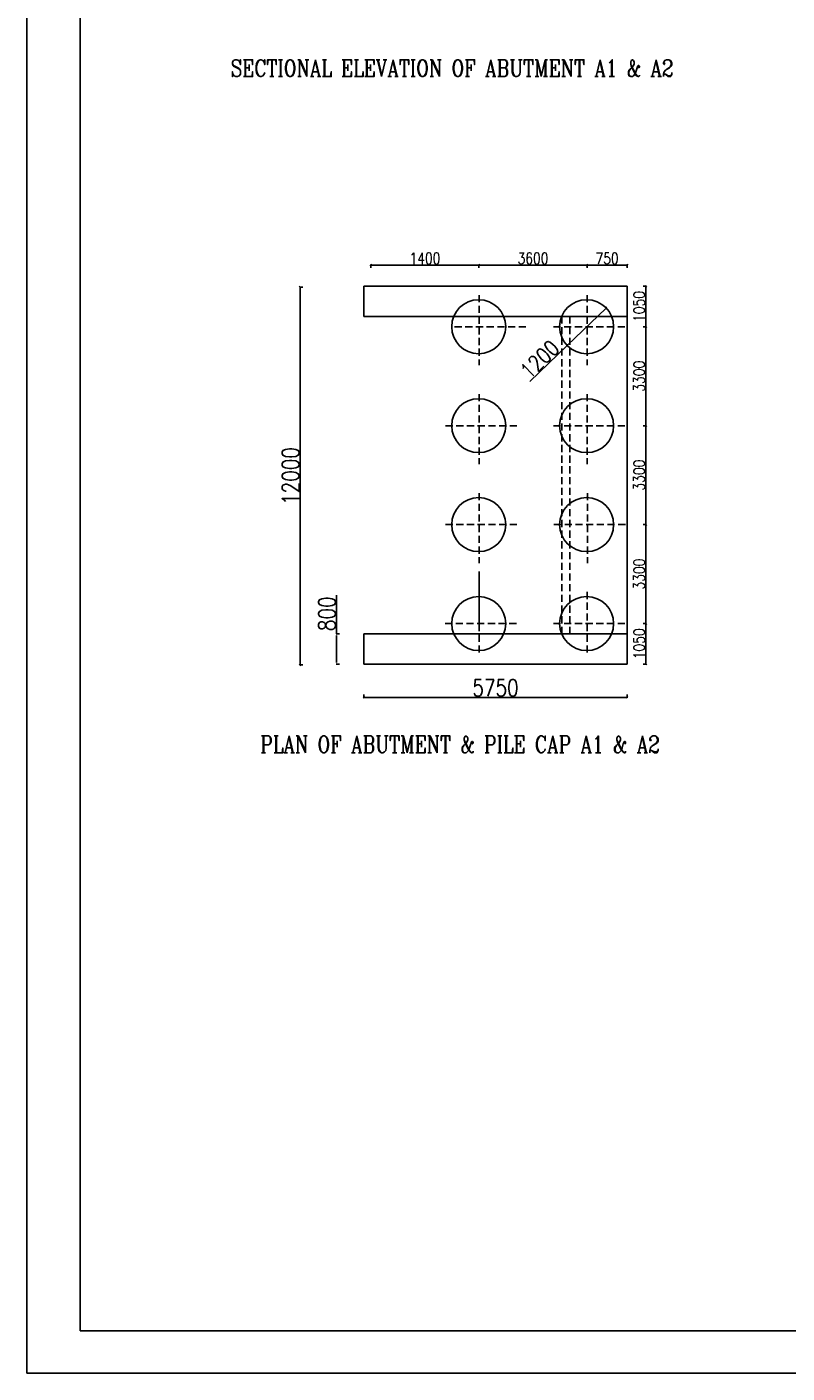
# Model space of a CAD drawing. Header units: metres. Extents: x 181 to 517, y -86 to 142.
# Tile 1 of 12: x 181 to 235, y -86 to 10. Entities that reach past the tile are written whole.
import ezdxf

# ---------------------------------------------------------------- set-up
doc = ezdxf.new("R2010")
doc.units = ezdxf.units.M
doc.header["$LTSCALE"] = 0.1
doc.header["$PDMODE"] = 34
doc.header["$PDSIZE"] = 0.25
doc.linetypes.add('DASHEDX2', pattern=[38.1, 25.4, -12.7])
doc.layers.add('TEXT', color=7, linetype='Continuous')
doc.styles.add('ROMANS', font='romans.shx', dxfattribs={"width": 0.8})
doc.dimstyles.new('1-100', dxfattribs={"dimscale": 0.8, "dimtxt": 0.2, "dimasz": 0.15, "dimexe": 0.05, "dimexo": 0.2, "dimgap": 0.1, "dimtad": 1, "dimdec": 0, "dimlfac": 1000, "dimzin": 1, "dimdsep": 46, "dimtxsty": 'ROMANS', "dimblk": 'OBLIQUE', "dimcen": 0.2, "dimadec": 0, "dimazin": 0, "dimtfac": 1, "dimtdec": 0, "dimtmove": 0, "dimatfit": 3, "dimldrblk": 'OPEN30', "dimfxl": 1, "dimarcsym": 0})

# ---------------------------------------------------------------- blocks, each defined once
blk = doc.blocks.new('_Oblique')
at = {"color": 0, "linetype": 'ByBlock', "lineweight": -2}
blk.add_line((-0.5, -0.5), (0.5, 0.5), dxfattribs=at)
blk = doc.blocks.new('*D232')
at = {"color": 0, "lineweight": -2, "ltscale": 0.2, "transparency": 16777216}
for p in [(222.428, -10.066), (216.997, -15.283)]:
    blk.add_line(p, (219.658, -12.727), dxfattribs=at)
at = {"layer": 'Defpoints', "color": 0, "ltscale": 0.2, "transparency": 16777216}
for p in [(222.428, -10.066), (219.658, -12.727)]:
    blk.add_point(p, dxfattribs=at)
at = {"color": 0, "lineweight": -2, "ltscale": 0.2, "transparency": 16777216, "xscale": 0.12, "yscale": 0.12, "zscale": 0.12}
for p, rotation in [((222.428, -10.066), 223.8486452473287), ((219.658, -12.727), 43.84864524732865)]:
    blk.add_blockref('_Oblique', p, dxfattribs=dict(at, rotation=rotation))
at = {"color": 0, "ltscale": 0.2, "transparency": 16777216, "insert": (217.703, -13.717), "char_height": 0.52, "attachment_point": 5, "rotation": 43.84865, "style": 'ROMANS'}
blk.add_mtext('{\\H2.1538x;1200}', dxfattribs=at)
blk = doc.blocks.new('_Open30')
at = {"color": 0, "linetype": 'ByBlock', "lineweight": -2}
for p, q in [((-1, 0.27), (0, 0)), ((0, 0), (-1, -0.27)), ((0, 0), (-1, 0))]:
    blk.add_line(p, q, dxfattribs=at)
blk = doc.blocks.new('*D233')
at = {"color": 0, "lineweight": -2, "ltscale": 0.2, "transparency": 16777216}
for p, q in [((221.07, -7.217), (221.07, -6.977)), ((223.923, -7.017), (221.07, -7.017)), ((223.923, -7.217), (223.923, -6.977))]:
    blk.add_line(p, q, dxfattribs=at)
at = {"layer": 'Defpoints', "color": 0, "ltscale": 0.2, "transparency": 16777216}
for p in [(221.07, -7.017), (221.07, -8.517), (223.923, -8.517)]:
    blk.add_point(p, dxfattribs=at)
at = {"color": 0, "lineweight": -2, "ltscale": 0.2, "transparency": 16777216, "xscale": 0.12, "yscale": 0.12, "zscale": 0.12, "rotation": 180}
blk.add_blockref('_Oblique', (221.07, -7.017), dxfattribs=at)
at = {"color": 0, "lineweight": -2, "ltscale": 0.2, "transparency": 16777216, "xscale": 0.12, "yscale": 0.12, "zscale": 0.12}
blk.add_blockref('_Oblique', (223.923, -7.017), dxfattribs=at)
at = {"color": 0, "ltscale": 0.2, "transparency": 16777216, "insert": (222.496, -6.537), "char_height": 0.52, "attachment_point": 5, "style": 'ROMANS'}
blk.add_mtext('{\\H1.5385x;750}', dxfattribs=at)
blk = doc.blocks.new('*D234')
at = {"color": 0, "lineweight": -2, "ltscale": 0.2, "transparency": 16777216}
for p, q in [((225.058, -8.517), (225.298, -8.517)), ((225.258, -8.517), (225.258, -11.397)), ((225.058, -11.397), (225.298, -11.397))]:
    blk.add_line(p, q, dxfattribs=at)
at = {"layer": 'Defpoints', "color": 0, "ltscale": 0.2, "transparency": 16777216}
for p in [(223.923, -8.517), (213.237, -11.397), (225.258, -11.397)]:
    blk.add_point(p, dxfattribs=at)
at = {"color": 0, "lineweight": -2, "ltscale": 0.2, "transparency": 16777216, "xscale": 0.12, "yscale": 0.12, "zscale": 0.12}
for p, rotation in [((225.258, -8.517), 90), ((225.258, -11.397), 270)]:
    blk.add_blockref('_Oblique', p, dxfattribs=dict(at, rotation=rotation))
at = {"color": 0, "ltscale": 0.2, "transparency": 16777216, "insert": (224.778, -9.957), "char_height": 0.52, "attachment_point": 5, "rotation": 90, "style": 'ROMANS'}
blk.add_mtext('{\\H1.5385x;1050}', dxfattribs=at)
blk = doc.blocks.new('*D218')
at = {"color": 0, "lineweight": -2, "ltscale": 0.2, "transparency": 16777216}
for p, q in [((225.058, -11.397), (225.298, -11.397)), ((225.258, -11.397), (225.258, -18.437)), ((225.058, -18.437), (225.298, -18.437))]:
    blk.add_line(p, q, dxfattribs=at)
at = {"layer": 'Defpoints', "color": 0, "ltscale": 0.2, "transparency": 16777216}
for p in [(223.923, -11.397), (223.923, -18.437), (225.258, -18.437)]:
    blk.add_point(p, dxfattribs=at)
at = {"color": 0, "lineweight": -2, "ltscale": 0.2, "transparency": 16777216, "xscale": 0.12, "yscale": 0.12, "zscale": 0.12}
for p, rotation in [((225.258, -11.397), 90), ((225.258, -18.437), 270)]:
    blk.add_blockref('_Oblique', p, dxfattribs=dict(at, rotation=rotation))
at = {"color": 0, "ltscale": 0.2, "transparency": 16777216, "insert": (224.778, -14.917), "char_height": 0.52, "attachment_point": 5, "rotation": 90, "style": 'ROMANS'}
blk.add_mtext('{\\H1.5385x;3300}', dxfattribs=at)
blk = doc.blocks.new('*D235')
at = {"color": 0, "lineweight": -2, "ltscale": 0.2, "transparency": 16777216}
for p, q in [((225.06, -25.477), (225.3, -25.477)), ((225.26, -25.477), (225.26, -32.517)), ((225.06, -32.517), (225.3, -32.517))]:
    blk.add_line(p, q, dxfattribs=at)
at = {"layer": 'Defpoints', "color": 0, "ltscale": 0.2, "transparency": 16777216}
for p in [(223.923, -25.477), (223.226, -32.517), (225.26, -32.517)]:
    blk.add_point(p, dxfattribs=at)
at = {"color": 0, "lineweight": -2, "ltscale": 0.2, "transparency": 16777216, "xscale": 0.12, "yscale": 0.12, "zscale": 0.12}
for p, rotation in [((225.26, -25.477), 90), ((225.26, -32.517), 270)]:
    blk.add_blockref('_Oblique', p, dxfattribs=dict(at, rotation=rotation))
at = {"color": 0, "ltscale": 0.2, "transparency": 16777216, "insert": (224.78, -28.997), "char_height": 0.52, "attachment_point": 5, "rotation": 90, "style": 'ROMANS'}
blk.add_mtext('{\\H1.5385x;3300}', dxfattribs=at)
blk = doc.blocks.new('*D236')
at = {"color": 0, "lineweight": -2, "ltscale": 0.2, "transparency": 16777216}
for p, q in [((225.06, -32.517), (225.3, -32.517)), ((225.26, -32.517), (225.26, -35.397)), ((225.06, -35.397), (225.3, -35.397))]:
    blk.add_line(p, q, dxfattribs=at)
at = {"layer": 'Defpoints', "color": 0, "ltscale": 0.2, "transparency": 16777216}
for p in [(223.923, -32.517), (223.923, -35.397), (225.26, -35.397)]:
    blk.add_point(p, dxfattribs=at)
at = {"color": 0, "lineweight": -2, "ltscale": 0.2, "transparency": 16777216, "xscale": 0.12, "yscale": 0.12, "zscale": 0.12}
for p, rotation in [((225.26, -32.517), 90), ((225.26, -35.397), 270)]:
    blk.add_blockref('_Oblique', p, dxfattribs=dict(at, rotation=rotation))
at = {"color": 0, "ltscale": 0.2, "transparency": 16777216, "insert": (224.78, -33.957), "char_height": 0.52, "attachment_point": 5, "rotation": 90, "style": 'ROMANS'}
blk.add_mtext('{\\H1.5385x;1050}', dxfattribs=at)
blk = doc.blocks.new('*D237')
at = {"color": 0, "lineweight": -2, "ltscale": 0.2, "transparency": 16777216}
for p, q in [((205.193, -37.565), (205.193, -37.805)), ((223.923, -37.765), (205.193, -37.765)), ((223.923, -37.565), (223.923, -37.805))]:
    blk.add_line(p, q, dxfattribs=at)
at = {"layer": 'Defpoints', "color": 0, "ltscale": 0.2, "transparency": 16777216}
for p in [(205.193, -35.397), (223.923, -35.397), (205.193, -37.765)]:
    blk.add_point(p, dxfattribs=at)
at = {"color": 0, "lineweight": -2, "ltscale": 0.2, "transparency": 16777216, "xscale": 0.12, "yscale": 0.12, "zscale": 0.12, "rotation": 180}
blk.add_blockref('_Oblique', (205.193, -37.765), dxfattribs=at)
at = {"color": 0, "lineweight": -2, "ltscale": 0.2, "transparency": 16777216, "xscale": 0.12, "yscale": 0.12, "zscale": 0.12}
blk.add_blockref('_Oblique', (223.923, -37.765), dxfattribs=at)
at = {"color": 0, "ltscale": 0.2, "transparency": 16777216, "insert": (214.558, -37.085), "char_height": 0.52, "attachment_point": 5, "style": 'ROMANS'}
blk.add_mtext('{\\H2.3077x;5750}', dxfattribs=at)
blk = doc.blocks.new('*D219')
at = {"color": 0, "lineweight": -2, "ltscale": 0.2, "transparency": 16777216}
for p, q in [((200.856, -8.577), (200.616, -8.577)), ((200.656, -8.577), (200.656, -35.457)), ((200.856, -35.457), (200.616, -35.457))]:
    blk.add_line(p, q, dxfattribs=at)
at = {"layer": 'Defpoints', "color": 0, "ltscale": 0.2, "transparency": 16777216}
for p in [(202.883, -8.577), (200.656, -35.457), (202.883, -35.457)]:
    blk.add_point(p, dxfattribs=at)
at = {"color": 0, "lineweight": -2, "ltscale": 0.2, "transparency": 16777216, "xscale": 0.12, "yscale": 0.12, "zscale": 0.12}
for p, rotation in [((200.656, -8.577), 90), ((200.656, -35.457), 270)]:
    blk.add_blockref('_Oblique', p, dxfattribs=dict(at, rotation=rotation))
at = {"color": 0, "ltscale": 0.2, "transparency": 16777216, "insert": (199.976, -22.017), "char_height": 0.52, "attachment_point": 5, "rotation": 90, "style": 'ROMANS'}
blk.add_mtext('{\\H2.3077x;12000}', dxfattribs=at)
blk = doc.blocks.new('*D203')
at = {"color": 0, "lineweight": -2, "ltscale": 0.2, "transparency": 16777216}
for p, q in [((213.382, -7.217), (213.382, -6.977)), ((221.07, -7.017), (213.382, -7.017)), ((221.07, -7.017), (221.07, -6.977))]:
    blk.add_line(p, q, dxfattribs=at)
at = {"layer": 'Defpoints', "color": 0, "ltscale": 0.2, "transparency": 16777216}
for p in [(213.382, -7.017), (221.07, -7.017), (213.382, -8.387)]:
    blk.add_point(p, dxfattribs=at)
at = {"color": 0, "lineweight": -2, "ltscale": 0.2, "transparency": 16777216, "xscale": 0.12, "yscale": 0.12, "zscale": 0.12, "rotation": 180}
blk.add_blockref('_Oblique', (213.382, -7.017), dxfattribs=at)
at = {"color": 0, "lineweight": -2, "ltscale": 0.2, "transparency": 16777216, "xscale": 0.12, "yscale": 0.12, "zscale": 0.12}
blk.add_blockref('_Oblique', (221.07, -7.017), dxfattribs=at)
at = {"color": 0, "ltscale": 0.2, "transparency": 16777216, "insert": (217.226, -6.537), "char_height": 0.52, "attachment_point": 5, "style": 'ROMANS'}
blk.add_mtext('{\\H1.5385x;3600}', dxfattribs=at)
blk = doc.blocks.new('*D204')
at = {"color": 0, "lineweight": -2, "ltscale": 0.2, "transparency": 16777216}
for p, q in [((225.058, -18.437), (225.298, -18.437)), ((225.258, -18.437), (225.258, -25.477)), ((225.058, -25.477), (225.298, -25.477))]:
    blk.add_line(p, q, dxfattribs=at)
at = {"layer": 'Defpoints', "color": 0, "ltscale": 0.2, "transparency": 16777216}
for p in [(223.923, -18.437), (223.923, -25.477), (225.258, -25.477)]:
    blk.add_point(p, dxfattribs=at)
at = {"color": 0, "lineweight": -2, "ltscale": 0.2, "transparency": 16777216, "xscale": 0.12, "yscale": 0.12, "zscale": 0.12}
for p, rotation in [((225.258, -18.437), 90), ((225.258, -25.477), 270)]:
    blk.add_blockref('_Oblique', p, dxfattribs=dict(at, rotation=rotation))
at = {"color": 0, "ltscale": 0.2, "transparency": 16777216, "insert": (224.778, -21.957), "char_height": 0.52, "attachment_point": 5, "rotation": 90, "style": 'ROMANS'}
blk.add_mtext('{\\H1.5385x;3300}', dxfattribs=at)
blk = doc.blocks.new('*D257')
at = {"color": 0, "lineweight": -2, "transparency": 16777216}
for p, q in [((203.248, -33.251), (203.248, -30.503)), ((203.448, -33.251), (203.208, -33.251)), ((203.248, -35.277), (203.248, -33.371)), ((203.448, -35.397), (203.208, -35.397))]:
    blk.add_line(p, q, dxfattribs=at)
at = {"color": 0, "transparency": 16777216}
for points in [[(203.228, -33.371), (203.268, -33.371), (203.248, -33.251)], [(203.228, -35.277), (203.268, -35.277), (203.248, -35.397)]]:
    blk.add_solid(points, dxfattribs=at)
at = {"layer": 'Defpoints', "color": 0, "transparency": 16777216}
for p in [(203.248, -33.251), (203.645, -33.251), (203.645, -35.397)]:
    blk.add_point(p, dxfattribs=at)
at = {"color": 0, "transparency": 16777216, "insert": (202.568, -31.817), "char_height": 0.16, "attachment_point": 5, "rotation": 90, "style": 'ROMANS'}
blk.add_mtext('{\\H7.5x;800}', dxfattribs=at)
blk = doc.blocks.new('*D264')
at = {"color": 0, "lineweight": -2, "ltscale": 0.2, "transparency": 16777216}
for p, q in [((205.695, -7.217), (205.695, -6.977)), ((213.382, -7.017), (205.695, -7.017)), ((213.382, -7.017), (213.382, -6.977))]:
    blk.add_line(p, q, dxfattribs=at)
at = {"layer": 'Defpoints', "color": 0, "ltscale": 0.2, "transparency": 16777216}
for p in [(205.695, -7.017), (213.382, -7.017), (205.695, -8.387)]:
    blk.add_point(p, dxfattribs=at)
at = {"color": 0, "lineweight": -2, "ltscale": 0.2, "transparency": 16777216, "xscale": 0.12, "yscale": 0.12, "zscale": 0.12, "rotation": 180}
blk.add_blockref('_Oblique', (205.695, -7.017), dxfattribs=at)
at = {"color": 0, "lineweight": -2, "ltscale": 0.2, "transparency": 16777216, "xscale": 0.12, "yscale": 0.12, "zscale": 0.12}
blk.add_blockref('_Oblique', (213.382, -7.017), dxfattribs=at)
at = {"color": 0, "ltscale": 0.2, "transparency": 16777216, "insert": (209.538, -6.537), "char_height": 0.52, "attachment_point": 5, "style": 'ROMANS'}
blk.add_mtext('{\\H1.5385x;1400}', dxfattribs=at)

msp = doc.modelspace()

# ---------------------------------------------------------------- linework, layer by layer
for p, q in [((181.2122, -85.8418), (181.2122, 142.0054)), ((185.0105, -82.8418), (185.0105, 139.0054)), ((223.923, -11.3965), (223.923, -18.4365)), ((431.8199, -82.8418), (185.0105, -82.8418)), ((516.5411, -85.8418), (181.2122, -85.8418))]:
    msp.add_line(p, q)
at = {"ltscale": 0.2}
for p, q in [((223.923, -8.5165), (205.1927, -8.5165)), ((223.923, -35.3965), (223.923, -8.5165)), ((223.923, -10.6615), (205.1927, -10.6615)), ((205.1927, -33.2512), (223.923, -33.2512)), ((205.1927, -35.3965), (223.923, -35.3965))]:
    msp.add_line(p, q, dxfattribs=at)
at = {"color": 0}
for p, q in [((205.1927, -8.5165), (205.1927, -9.1694)), ((205.1927, -8.5165), (205.1927, -10.6615)), ((223.923, -8.5165), (219.722, -8.5165)), ((213.3989, -32.5165), (213.3989, -28.8064)), ((205.1927, -33.2512), (205.1927, -35.3965)), ((223.923, -35.3965), (219.843, -35.3965))]:
    msp.add_line(p, q, dxfattribs=at)
at = {"linetype": 'DASHEDX2', "ltscale": 0.2}
for p, q in [((213.3989, -9.1472), (213.3989, -14.1413)), ((221.0789, -9.1472), (221.0789, -14.1413)), ((216.722, -11.3965), (211.5169, -11.3965)), ((223.762, -11.3965), (218.5569, -11.3965)), ((219.2691, -10.6615), (219.2691, -33.2512)), ((219.843, -10.6615), (219.843, -33.2512)), ((213.3989, -16.1872), (213.3989, -21.1813)), ((221.0789, -16.1872), (221.0789, -21.1813)), ((216.082, -18.4365), (210.8769, -18.4365)), ((223.762, -18.4365), (218.5569, -18.4365)), ((213.3989, -23.2272), (213.3989, -28.2213)), ((221.1147, -23.2272), (221.1147, -28.2213)), ((216.082, -25.4765), (210.8769, -25.4765)), ((223.7979, -25.4765), (218.5928, -25.4765)), ((213.3989, -30.2672), (213.3989, -34.6653)), ((221.0789, -30.2672), (221.0789, -34.6211)), ((216.0462, -32.5165), (210.841, -32.5165)), ((223.762, -32.5165), (218.5569, -32.5165)), ((212.0719, -33.2512), (206.8668, -33.2512))]:
    msp.add_line(p, q, dxfattribs=at)
at = {"ltscale": 0.2}
for centre in [(213.363, -11.3965), (221.043, -11.3965), (213.363, -18.4365), (221.043, -18.4365), (213.363, -25.4765), (221.043, -25.4765), (213.363, -32.5165), (221.043, -32.5165)]:
    msp.add_circle(centre, 1.92, dxfattribs=at)

# ---------------------------------------------------------------- texts
at = {"layer": 'TEXT', "char_height": 1.2, "width": 44.14154, "attachment_point": 5, "style": 'ROMANS'}
for s, insert in [('{\\Fromanc|c0;SECTIONAL ELEVATION OF ABUTMENT A1 & A2}', (211.4659, 6.9981)), ('{\\Fromanc|c0;PLAN OF ABUTMENT & PILE CAP A1 & A2}', (212.031, -41.1099))]:
    msp.add_mtext(s, dxfattribs=dict(at, insert=insert))

# ---------------------------------------------------------------- dimensions: what is measured, and where the dimension line sits
at = {"ltscale": 0.2}
for base, p1, p2, angle, text, picture, middle in [((205.6947, -7.0173), (213.3821, -7.0173), (205.6947, -8.3867), 180, '{\\H1.5385x;1400}', '*D264', (209.5384, -6.5373)), ((213.3821, -7.0173), (221.0696, -7.0173), (213.3821, -8.3867), 180, '{\\H1.5385x;3600}', '*D203', (217.2259, -6.5373)), ((221.0696, -7.0173), (223.923, -8.5165), (221.0696, -8.5165), 180, '{\\H1.5385x;750}', '*D233', (222.4963, -6.5373)), ((200.6562, -35.4565), (202.8825, -8.5765), (202.8825, -35.4565), 90, '{\\H2.3077x;12000}', '*D219', (199.9762, -22.0165)), ((225.2583, -11.3965), (223.923, -8.5165), (213.237, -11.3965), 90, '{\\H1.5385x;1050}', '*D234', (224.7782, -9.9565)), ((225.2583, -18.4365), (223.923, -11.3965), (223.923, -18.4365), 90, '{\\H1.5385x;3300}', '*D218', (224.7782, -14.9165)), ((225.2583, -25.4765), (223.923, -18.4365), (223.923, -25.4765), 90, '{\\H1.5385x;3300}', '*D204', (224.7782, -21.9565)), ((225.2596, -32.5165), (223.923, -25.4765), (223.226, -32.5165), 90, '{\\H1.5385x;3300}', '*D235', (224.7796, -28.9965)), ((225.2596, -35.3965), (223.923, -32.5165), (223.923, -35.3965), 90, '{\\H1.5385x;1050}', '*D236', (224.7796, -33.9565)), ((205.1927, -37.7654), (223.923, -35.3965), (205.1927, -35.3965), 180, '{\\H2.3077x;5750}', '*D237', (214.5579, -37.0854))]:
    dim = msp.add_linear_dim(base=base, p1=p1, p2=p2, angle=angle, text=text, dimstyle='1-100', override={"dimtxt": 0.65, "dimfxl": 0.25, "dimfxlon": 1}, dxfattribs=at)
    dim.commit()
    dim.dimension.update_dxf_attribs({"geometry": picture, "text_midpoint": middle})
dim = msp.add_diameter_dim_2p(p1=(222.4277, -10.0664), p2=(219.6584, -12.7266), text='{\\H2.1538x;1200}', dimstyle='1-100', override={"dimtxt": 0.65, "dimfxl": 0.25, "dimfxlon": 1}, dxfattribs=at)
dim.commit()
dim.dimension.update_dxf_attribs({"geometry": '*D232', "text_midpoint": (218.1467, -14.1787), "dimtype": 163})
at = {"color": 0}
dim = msp.add_linear_dim(base=(203.2477, -33.2512), p1=(203.6448, -35.3965), p2=(203.6448, -33.2512), angle=90, text='{\\H7.5x;800}', dimstyle='1-100', override={"dimfxl": 0.25, "dimfxlon": 1}, dxfattribs=at)
dim.commit()
dim.dimension.update_dxf_attribs({"geometry": '*D257', "text_midpoint": (202.5677, -31.8169)})

doc.saveas('drawing.dxf')
